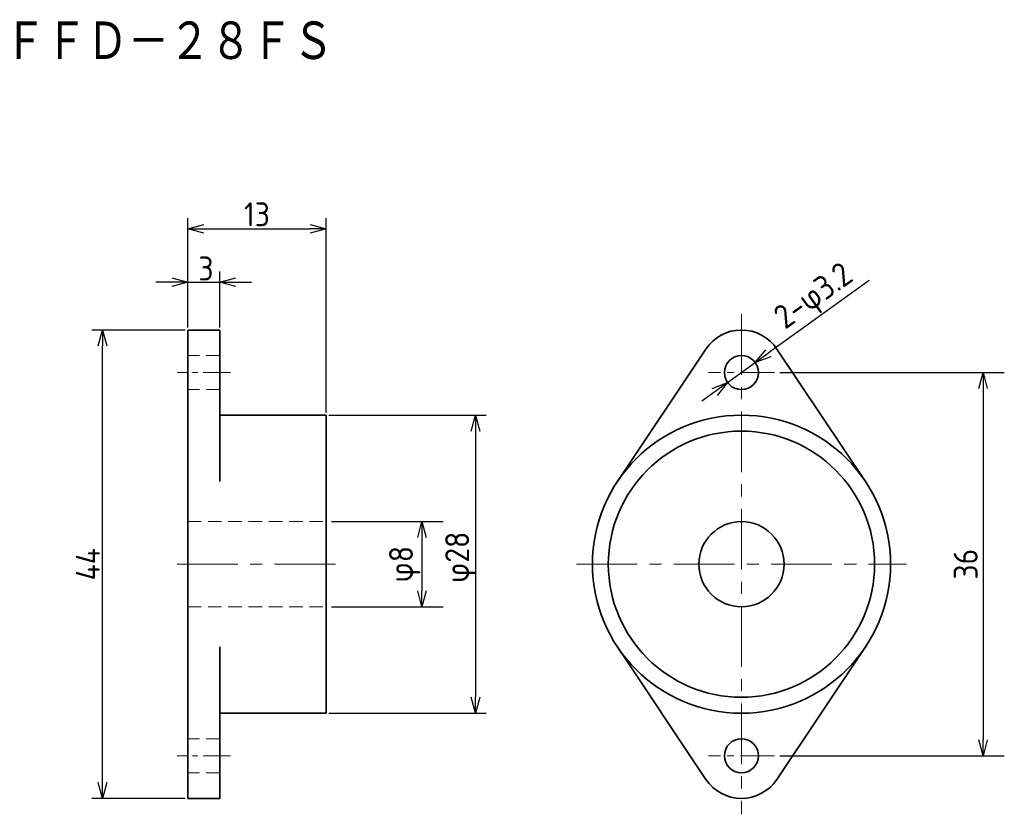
# Model space of a CAD drawing. Header units: millimetres. Extents: x 47.2 to 139.7, y 76.5 to 151.2.
import ezdxf

# ---------------------------------------------------------------- set-up
doc = ezdxf.new("R2010")
doc.units = ezdxf.units.MM
doc.header["$LTSCALE"] = 0.2
doc.linetypes.add('CENTER', pattern=[50.8, 31.75, -6.35, 6.35, -6.35])
doc.linetypes.add('HIDDEN', pattern=[9.525, 6.35, -3.175])
for name, color, linetype, lineweight in [('18-0-CON', 3, 'Continuous', 18), ('18-1-HID', 4, 'HIDDEN', 18), ('18-2-CEN', 1, 'CENTER', 18), ('35-0-CON', 7, 'Continuous', 35)]:
    doc.layers.add(name, color=color, linetype=linetype, lineweight=lineweight)
doc.styles.add('Dimension', font='isocp.shx', dxfattribs={"bigfont": 'bigfont.shx'})
doc.styles.add('KANJI', font='TXT', dxfattribs={"bigfont": 'BIGFONT'})
doc.dimstyles.new('外形図／部品図', dxfattribs={"dimscale": 0, "dimtxt": 4.5, "dimasz": 3, "dimexe": 2, "dimexo": 0.5, "dimgap": 0.5, "dimtad": 1, "dimdec": 3, "dimdsep": 46, "dimtxsty": 'Dimension', "dimblk": 'OPEN30', "dimcen": 2.5, "dimclrd": 161, "dimclre": 161, "dimclrt": 161, "dimazin": 2, "dimtm": 1e-09, "dimtfac": 0.6, "dimtdec": 3, "dimtmove": 0, "dimatfit": 3, "dimldrblk": 'OPEN30', "dimfxl": 1, "dimarcsym": 0})

# ---------------------------------------------------------------- blocks, each defined once
blk = doc.blocks.new('_Open30')
at = {"color": 0, "linetype": 'ByBlock', "lineweight": -2}
for p, q in [((-1, 0.268), (0, 0)), ((0, 0), (-1, -0.268)), ((0, 0), (-1, 0))]:
    blk.add_line(p, q, dxfattribs=at)
blk = doc.blocks.new('*D19')
at = {"layer": '18-0-CON', "color": 161, "lineweight": -2, "ltscale": 0.9}
for p, q in [((63.008, 122.25), (63.008, 127.5)), ((66.008, 122.25), (66.008, 127.5)), ((61.508, 126.5), (60.008, 126.5)), ((63.008, 126.5), (66.008, 126.5)), ((67.508, 126.5), (69.008, 126.5))]:
    blk.add_line(p, q, dxfattribs=at)
at = {"layer": 'Defpoints', "color": 0, "ltscale": 0.9}
for p in [(66.008, 126.5), (63.008, 122), (66.008, 122)]:
    blk.add_point(p, dxfattribs=at)
at = {"layer": '18-0-CON', "color": 161, "lineweight": -2, "ltscale": 0.9, "xscale": 1.499999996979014, "yscale": 1.499999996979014, "zscale": 1.499999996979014}
blk.add_blockref('_Open30', (63.008, 126.5), dxfattribs=at)
at = {"layer": '18-0-CON', "color": 161, "lineweight": -2, "ltscale": 0.9, "xscale": 1.499999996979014, "yscale": 1.499999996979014, "zscale": 1.499999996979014, "rotation": 180}
blk.add_blockref('_Open30', (66.008, 126.5), dxfattribs=at)
at = {"layer": '18-0-CON', "color": 161, "ltscale": 0.9, "insert": (64.722, 127.779), "char_height": 2.25, "attachment_point": 5, "style": 'Dimension'}
blk.add_mtext('\\A2;3', dxfattribs=at)
blk = doc.blocks.new('*D16')
at = {"layer": '18-0-CON', "color": 161, "lineweight": -2, "ltscale": 0.9}
for p, q in [((63.008, 122.25), (63.008, 132.5)), ((76.008, 114.25), (76.008, 132.5)), ((64.508, 131.5), (74.508, 131.5))]:
    blk.add_line(p, q, dxfattribs=at)
at = {"layer": 'Defpoints', "color": 0, "ltscale": 0.9}
for p in [(76.008, 131.5), (63.008, 122), (76.008, 114)]:
    blk.add_point(p, dxfattribs=at)
at = {"layer": '18-0-CON', "color": 161, "lineweight": -2, "ltscale": 0.9, "xscale": 1.499999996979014, "yscale": 1.499999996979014, "zscale": 1.499999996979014, "rotation": 180}
blk.add_blockref('_Open30', (63.008, 131.5), dxfattribs=at)
at = {"layer": '18-0-CON', "color": 161, "lineweight": -2, "ltscale": 0.9, "xscale": 1.499999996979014, "yscale": 1.499999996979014, "zscale": 1.499999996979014}
blk.add_blockref('_Open30', (76.008, 131.5), dxfattribs=at)
at = {"layer": '18-0-CON', "color": 161, "ltscale": 0.9, "insert": (69.508, 132.875), "char_height": 2.25, "attachment_point": 5, "style": 'Dimension'}
blk.add_mtext('\\A2;13', dxfattribs=at)
blk = doc.blocks.new('*D17')
at = {"layer": '18-0-CON', "color": 161, "lineweight": -2, "ltscale": 0.9}
for p, q in [((76.258, 114), (91.022, 114)), ((90.022, 112.5), (90.022, 87.5)), ((76.258, 86), (91.022, 86))]:
    blk.add_line(p, q, dxfattribs=at)
at = {"layer": 'Defpoints', "color": 0, "ltscale": 0.9}
for p in [(76.008, 114), (76.008, 86), (90.022, 86)]:
    blk.add_point(p, dxfattribs=at)
at = {"layer": '18-0-CON', "color": 161, "lineweight": -2, "ltscale": 0.9, "xscale": 1.499999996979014, "yscale": 1.499999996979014, "zscale": 1.499999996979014}
for p, rotation in [((90.022, 114), 90), ((90.022, 86), 270)]:
    blk.add_blockref('_Open30', p, dxfattribs=dict(at, rotation=rotation))
at = {"layer": '18-0-CON', "color": 161, "ltscale": 0.9, "insert": (88.647, 100.649), "char_height": 2.25, "attachment_point": 5, "rotation": 90, "style": 'Dimension'}
blk.add_mtext('φ28', dxfattribs=at)
blk = doc.blocks.new('*D18')
at = {"layer": '18-0-CON', "color": 161, "lineweight": -2, "ltscale": 0.9}
for p, q in [((62.758, 122), (54, 122)), ((55, 79.5), (55, 120.5)), ((62.758, 78), (54, 78))]:
    blk.add_line(p, q, dxfattribs=at)
at = {"layer": 'Defpoints', "color": 0, "ltscale": 0.9}
for p in [(55, 122), (63.008, 122), (63.008, 78)]:
    blk.add_point(p, dxfattribs=at)
at = {"layer": '18-0-CON', "color": 161, "lineweight": -2, "ltscale": 0.9, "xscale": 1.499999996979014, "yscale": 1.499999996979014, "zscale": 1.499999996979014}
for p, rotation in [((55, 122), 90), ((55, 78), 270)]:
    blk.add_blockref('_Open30', p, dxfattribs=dict(at, rotation=rotation))
at = {"layer": '18-0-CON', "color": 161, "ltscale": 0.9, "insert": (53.625, 100), "char_height": 2.25, "attachment_point": 5, "rotation": 90, "style": 'Dimension'}
blk.add_mtext('\\A2;44', dxfattribs=at)
blk = doc.blocks.new('*D20')
at = {"layer": '18-0-CON', "color": 161, "lineweight": -2, "ltscale": 0.9}
for p, q in [((76.508, 104), (87, 104)), ((85, 102.5), (85, 97.5)), ((76.508, 96), (87, 96))]:
    blk.add_line(p, q, dxfattribs=at)
at = {"layer": 'Defpoints', "color": 0, "ltscale": 0.9}
for p in [(76.008, 104), (76.008, 96), (85, 96)]:
    blk.add_point(p, dxfattribs=at)
at = {"layer": '18-0-CON', "color": 161, "lineweight": -2, "ltscale": 0.9, "xscale": 1.5, "yscale": 1.5, "zscale": 1.5}
for p, rotation in [((85, 104), 90), ((85, 96), 270)]:
    blk.add_blockref('_Open30', p, dxfattribs=dict(at, rotation=rotation))
at = {"layer": '18-0-CON', "color": 161, "ltscale": 0.9, "insert": (83.375, 100), "char_height": 2.25, "attachment_point": 5, "rotation": 90, "style": 'Dimension'}
blk.add_mtext('φ8', dxfattribs=at)
blk = doc.blocks.new('*D21')
at = {"layer": '18-0-CON', "color": 161, "lineweight": -2, "ltscale": 0.9}
for p, q in [((126.99, 126.663), (117.513, 119.816)), ((113.703, 117.063), (116.297, 118.937)), ((112.487, 116.184), (111.271, 115.306))]:
    blk.add_line(p, q, dxfattribs=at)
at = {"layer": 'Defpoints', "color": 0, "ltscale": 0.9}
for p in [(116.297, 118.937), (113.703, 117.063)]:
    blk.add_point(p, dxfattribs=at)
at = {"layer": '18-0-CON', "color": 161, "lineweight": -2, "ltscale": 0.9, "xscale": 1.5, "yscale": 1.5, "zscale": 1.5}
for p, rotation in [((116.297, 118.937), 215.8489933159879), ((113.703, 117.063), 35.84899331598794)]:
    blk.add_blockref('_Open30', p, dxfattribs=dict(at, rotation=rotation))
at = {"layer": '18-0-CON', "color": 161, "ltscale": 0.9, "insert": (121.908, 124.996), "char_height": 2.25, "attachment_point": 5, "rotation": 35.84899, "style": 'Dimension'}
blk.add_mtext('2-φ3.2', dxfattribs=at)
blk = doc.blocks.new('*D22')
at = {"layer": '18-0-CON', "color": 161, "lineweight": -2, "ltscale": 0.9}
for p, q in [((118.6, 118), (139.684, 118)), ((137.684, 116.5), (137.684, 83.5)), ((118.6, 82), (139.684, 82))]:
    blk.add_line(p, q, dxfattribs=at)
at = {"layer": 'Defpoints', "color": 0, "ltscale": 0.9}
for p in [(118.1, 118), (118.1, 82), (137.684, 82)]:
    blk.add_point(p, dxfattribs=at)
at = {"layer": '18-0-CON', "color": 161, "lineweight": -2, "ltscale": 0.9, "xscale": 1.5, "yscale": 1.5, "zscale": 1.5}
for p, rotation in [((137.684, 118), 90), ((137.684, 82), 270)]:
    blk.add_blockref('_Open30', p, dxfattribs=dict(at, rotation=rotation))
at = {"layer": '18-0-CON', "color": 161, "ltscale": 0.9, "insert": (136.059, 100), "char_height": 2.25, "attachment_point": 5, "rotation": 90, "style": 'Dimension'}
blk.add_mtext('36', dxfattribs=at)

msp = doc.modelspace()

# ---------------------------------------------------------------- linework, layer by layer
at = {"layer": '18-1-HID'}
for p, q in [((66.0077, 119.6), (63.0077, 119.6)), ((66.0077, 116.4), (63.0077, 116.4)), ((63.0077, 104), (76.0077, 104)), ((63.0077, 96), (76.0077, 96)), ((66.0077, 83.6), (63.0077, 83.6)), ((66.0077, 80.4), (63.0077, 80.4))]:
    msp.add_line(p, q, dxfattribs=at)
at = {"layer": '18-2-CEN', "ltscale": 0.9}
for p, q in [((115, 123.5), (115, 76.5)), ((62.0077, 100), (77.0077, 100)), ((62.0077, 100), (77.0077, 100)), ((99.5, 100), (130.5, 100))]:
    msp.add_line(p, q, dxfattribs=at)
at = {"layer": '18-2-CEN', "ltscale": 0.4}
for p, q in [((67.0077, 118), (62.0077, 118)), ((67.0077, 82), (62.0077, 82))]:
    msp.add_line(p, q, dxfattribs=at)
at = {"layer": '18-2-CEN', "ltscale": 0.5}
for p, q in [((118.1, 118), (111.9, 118)), ((118.1, 82), (111.9, 82))]:
    msp.add_line(p, q, dxfattribs=at)
at = {"layer": '35-0-CON'}
for p, q in [((63.0077, 119.6), (63.0077, 122)), ((66.0077, 122), (63.0077, 122)), ((66.0077, 119.6), (66.0077, 122)), ((111.6708, 120.2174), (103.3593, 107.7778)), ((118.3292, 120.2174), (126.6407, 107.7778)), ((63.0077, 116.4), (63.0077, 119.6)), ((66.0077, 107.7778), (66.0077, 119.6)), ((63.0077, 116.625), (63.0077, 100)), ((66.0077, 114), (76.0077, 114)), ((76.0077, 114), (76.0077, 86)), ((63.0077, 95.9), (63.0077, 100)), ((63.0077, 94.5), (63.0077, 95.9)), ((63.0077, 94.5), (63.0077, 93)), ((63.0077, 83.6), (63.0077, 93)), ((66.0077, 92.2222), (66.0077, 80.4)), ((111.6708, 79.7826), (103.3593, 92.2222)), ((118.3292, 79.7826), (126.6407, 92.2222)), ((76.0077, 86), (66.0077, 86)), ((66.0077, 86), (66.0077, 80.4)), ((63.0077, 83.6), (63.0077, 80.4)), ((63.0077, 80.4), (63.0077, 78)), ((66.0077, 80.4), (66.0077, 78)), ((66.0077, 78), (63.0077, 78))]:
    msp.add_line(p, q, dxfattribs=at)
for centre, radius in [((115, 118), 1.6), ((115, 100), 14), ((115, 100), 12.5), ((115, 100), 4), ((115, 82), 1.6)]:
    msp.add_circle(centre, radius, dxfattribs=at)
for centre, start, end in [((115, 118), 33.665217, 146.334783), ((115, 82), 213.665217, 326.334783)]:
    msp.add_arc(centre, 4, start, end, dxfattribs=at)

# ---------------------------------------------------------------- texts
at = {"layer": '18-0-CON', "style": 'KANJI', "width": 0.878049}
msp.add_text('ＦＦＤ－２８ＦＳ', height=4, dxfattribs=at).set_placement((45.7997, 147.0813))

# ---------------------------------------------------------------- dimensions: what is measured, and where the dimension line sits
at = {"layer": '18-0-CON'}
for base, p1, p2, angle, override, picture, middle in [((76.0077, 131.5), (63.0077, 122), (76.0077, 114), 180, {"dimscale": 0.5, "dimgap": 0.5, "dimtol": 0, "dimlim": 0, "dimtp": 0.2, "dimtm": 0.2, "dimtolj": 2}, '*D16', (69.5077, 131.5)), ((66.0077, 126.5), (63.0077, 122), (66.0077, 122), 180, {"dimscale": 0.5, "dimgap": 0.5, "dimtp": 0.1, "dimtm": 0.1, "dimtmove": 1, "dimtolj": 2}, '*D19', (64.7219, 126.4036)), ((90.0221, 86), (76.0077, 114), (76.0077, 86), 90, {"dimscale": 0.5, "dimgap": 0.5, "dimpost": 'φ<>', "dimtol": 0, "dimlim": 0, "dimtp": 0.1, "dimtm": 0.2}, '*D17', (90.0221, 100.6491))]:
    dim = msp.add_linear_dim(base=base, p1=p1, p2=p2, angle=angle, dimstyle='外形図／部品図', override=override, dxfattribs=at)
    dim.commit()
    dim.dimension.update_dxf_attribs({"geometry": picture, "text_midpoint": middle, "dimtype": 160})
at = {"layer": '18-0-CON', "ltscale": 0.9}
dim = msp.add_diameter_dim_2p(p1=(113.7031, 117.063), p2=(116.2969, 118.937), dimstyle='外形図／部品図', override={"dimscale": 1, "dimtxt": 2.25, "dimasz": 1.5, "dimpost": '2-φ<>'}, dxfattribs=at)
dim.commit()
dim.dimension.update_dxf_attribs({"geometry": '*D21', "text_midpoint": (121.9075, 124.9959)})
at = {"layer": '18-0-CON'}
dim = msp.add_linear_dim(base=(55, 122), p1=(63.0077, 78), p2=(63.0077, 122), angle=90, dimstyle='外形図／部品図', override={"dimscale": 0.5, "dimgap": 0.5, "dimtol": 0, "dimlim": 0, "dimtp": 0.2, "dimtm": 0.2, "dimtolj": 2}, dxfattribs=at)
dim.commit()
dim.dimension.update_dxf_attribs({"geometry": '*D18', "text_midpoint": (53.625, 100)})
at = {"layer": '18-0-CON', "ltscale": 0.9}
for base, p1, p2, override, picture, middle in [((137.6838, 82), (118.1, 118), (118.1, 82), {"dimscale": 1, "dimtxt": 2.25, "dimasz": 1.5}, '*D22', (136.0588, 100)), ((85, 96), (76.0077, 104), (76.0077, 96), {"dimscale": 1, "dimtxt": 2.25, "dimasz": 1.5, "dimpost": 'φ<>'}, '*D20', (83.375, 100))]:
    dim = msp.add_linear_dim(base=base, p1=p1, p2=p2, angle=90, dimstyle='外形図／部品図', override=override, dxfattribs=at)
    dim.commit()
    dim.dimension.update_dxf_attribs({"geometry": picture, "text_midpoint": middle})

doc.saveas('drawing.dxf')
